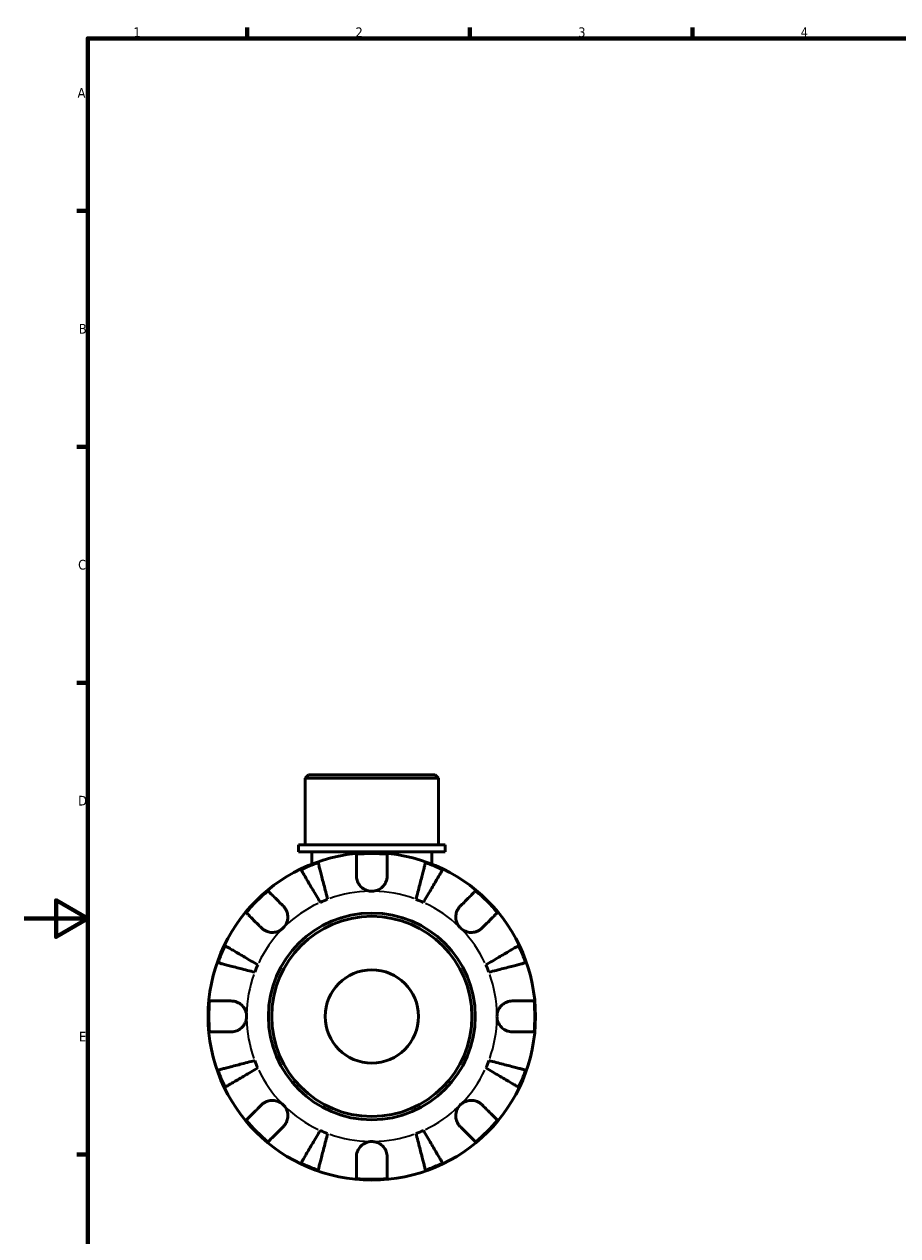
# Model space of a CAD drawing. Header units: millimetres. Extents: x 0 to 902, y -200 to 594.
# Tile 2 of 5: x 0 to 275, y 197 to 578. Entities that reach past the tile are written whole.
import ezdxf

# ---------------------------------------------------------------- set-up
doc = ezdxf.new("R2010")
doc.units = ezdxf.units.MM
for name, color, linetype, lineweight in [('Border (ANSI)', 7, 'Continuous', 70), ('Visible (ANSI)', 7, 'Continuous', 50), ('Visible Narrow (ANSI)', 7, 'Continuous', 35)]:
    doc.layers.add(name, color=color, linetype=linetype, lineweight=lineweight)
doc.styles.add('Note Text (ANSI)', font='tahoma.ttf')

# ---------------------------------------------------------------- blocks, each defined once
blk = doc.blocks.new('Borders Default Border')
at = {"layer": 'Border (ANSI)'}
for p, q in [((70.08, 574), (70.08, 577.45)), ((140.17, 574), (140.17, 577.45)), ((210.25, 574), (210.25, 577.45)), ((20, 519.75), (16.55, 519.75)), ((20, 445.5), (16.55, 445.5)), ((20, 371.25), (16.55, 371.25)), ((20, 222.75), (16.55, 222.75))]:
    blk.add_line(p, q, dxfattribs=at)
at = {"layer": 'Border (ANSI)', "flags": 128}
for points in [[(20, 20), (20, 574), (821, 574), (821, 20), (20, 20)], [(0, 297), (20, 297), (10, 302.77), (10, 291.23), (20, 297)]]:
    blk.add_lwpolyline(points, dxfattribs=at)
at = {"layer": 'Border (ANSI)', "color": 230, "true_color": 0xff0080, "char_height": 3.05, "attachment_point": 7, "style": 'Note Text (ANSI)'}
for s, insert in [('1', (34.35, 574.4)), ('2', (104.2, 574.4)), ('3', (174.26, 574.34)), ('4', (244.23, 574.4)), ('A', (16.78, 555.35)), ('B', (17.15, 481.1)), ('C', (16.95, 406.8)), ('D', (16.96, 332.6)), ('E', (17.21, 258.35))]:
    blk.add_mtext(s, dxfattribs=dict(at, insert=insert))

msp = doc.modelspace()

# ---------------------------------------------------------------- linework, layer by layer
at = {"layer": 'Visible (ANSI)'}
for p, q in [((89.406, 342.241), (88.376, 341.211)), ((130.286, 341.211), (88.376, 341.211)), ((88.376, 320.241), (88.376, 341.211)), ((89.406, 342.241), (129.256, 342.241)), ((129.256, 342.241), (130.286, 341.211)), ((130.286, 320.241), (130.286, 341.211)), ((132.381, 320.241), (86.28, 320.241)), ((86.28, 318.041), (86.28, 320.241)), ((132.381, 318.041), (86.28, 318.041)), ((90.471, 318.041), (90.471, 314.164)), ((128.19, 318.041), (128.19, 314.164)), ((132.381, 318.041), (132.381, 320.241))]:
    msp.add_line(p, q, dxfattribs=at)
for radius in [51.5, 32.53, 31.5, 14.668]:
    msp.add_circle((109.331, 266.241), radius, dxfattribs=at)
for radius, start, end in [(51.255, 84.57027, 95.42973), (51.255, 109.23324, 115.76676), (51.255, 64.23324, 70.76676), (51.255, 129.57027, 140.42973), (51.255, 39.57027, 50.42973), (39.375, 110.66622, 114.33378), (39.375, 65.66622, 69.33378), (51.255, 154.23324, 160.76676), (51.255, 19.23324, 25.76676), (39.375, 155.66622, 159.33378), (39.375, 20.66622, 24.33378), (51.255, 174.57027, 185.42973), (51.255, 354.57027, 5.42973), (39.375, 200.66622, 204.33378), (39.375, 335.66622, 339.33378), (51.255, 199.23324, 205.76676), (51.255, 334.23324, 340.76676), (51.255, 219.57027, 230.42973), (51.255, 309.57027, 320.42973), (39.375, 245.66622, 249.33378), (39.375, 290.66622, 294.33378), (51.255, 244.23324, 250.76676), (51.255, 289.23324, 295.76676), (51.255, 264.57027, 275.42973)]:
    msp.add_arc((109.331, 266.241), radius, start, end, dxfattribs=at)
for points, knots in [([(104.481, 310.466), (104.481, 311.016), (104.481, 311.576), (104.481, 312.788), (104.481, 313.422), (104.481, 314.484), (104.481, 315.011), (104.481, 315.92), (104.481, 316.302), (104.481, 316.868), (104.481, 317.107), (104.481, 317.266)], [5.9143146, 5.9143146, 5.9143146, 5.9143146, 6.0897305, 6.0897305, 6.3151304, 6.3151304, 6.5397196, 6.5397196, 6.7643088, 6.7643088, 6.9824261, 6.9824261, 6.9824261, 6.9824261]), ([(114.181, 317.266), (114.181, 317.107), (114.181, 316.868), (114.181, 316.302), (114.181, 315.92), (114.181, 315.011), (114.181, 314.484), (114.181, 313.422), (114.181, 312.788), (114.181, 311.576), (114.181, 311.016), (114.181, 310.466)], [0.2300371, 0.2300371, 0.2300371, 0.2300371, 0.4481544, 0.4481544, 0.6727436, 0.6727436, 0.8973328, 0.8973328, 1.1227327, 1.1227327, 1.2981486, 1.2981486, 1.2981486, 1.2981486]), ([(92.447, 314.636), (92.486, 314.481), (92.546, 314.25), (92.688, 313.702), (92.784, 313.332), (93.011, 312.453), (93.143, 311.943), (93.409, 310.916), (93.567, 310.303), (93.908, 308.984), (94.091, 308.278), (94.439, 306.933), (94.636, 306.169), (95.04, 304.609), (95.246, 303.812), (95.434, 303.083)], [0.2300349, 0.2300349, 0.2300349, 0.2300349, 0.4483378, 0.4483378, 0.6728957, 0.6728957, 0.8974535, 0.8974535, 1.1226267, 1.1226267, 1.3478, 1.3478, 1.5738057, 1.5738057, 1.7998115, 1.7998115, 1.7998115, 1.7998115]), ([(123.227, 303.083), (123.416, 303.812), (123.622, 304.609), (124.025, 306.169), (124.223, 306.933), (124.571, 308.278), (124.753, 308.984), (125.094, 310.303), (125.253, 310.916), (125.519, 311.943), (125.65, 312.453), (125.878, 313.332), (125.973, 313.702), (126.115, 314.25), (126.175, 314.481), (126.215, 314.636)], [5.4054322, 5.4054322, 5.4054322, 5.4054322, 5.6314379, 5.6314379, 5.8574437, 5.8574437, 6.0826169, 6.0826169, 6.3077901, 6.3077901, 6.5323479, 6.5323479, 6.7569058, 6.7569058, 6.9752088, 6.9752088, 6.9752088, 6.9752088]), ([(93.106, 302.118), (92.724, 302.767), (92.306, 303.476), (91.488, 304.865), (91.088, 305.545), (90.382, 306.742), (90.012, 307.371), (89.321, 308.544), (89, 309.089), (88.461, 310.004), (88.194, 310.457), (87.733, 311.24), (87.539, 311.569), (87.252, 312.057), (87.131, 312.263), (87.05, 312.4)], [5.4054322, 5.4054322, 5.4054322, 5.4054322, 5.6314379, 5.6314379, 5.8574437, 5.8574437, 6.0826169, 6.0826169, 6.3077901, 6.3077901, 6.5323479, 6.5323479, 6.7569058, 6.7569058, 6.9752088, 6.9752088, 6.9752088, 6.9752088]), ([(109.331, 305.616), (108.845, 305.616), (108.363, 305.689), (107.378, 305.993), (106.888, 306.241), (106.05, 306.86), (105.699, 307.214), (105.158, 307.957), (104.957, 308.329), (104.713, 308.962), (104.64, 309.209), (104.539, 309.682), (104.508, 309.907), (104.485, 310.243), (104.481, 310.355), (104.481, 310.466)], [0, 0, 0, 0, 0.14558971, 0.14558971, 0.30930841, 0.30930841, 0.45830506, 0.45830506, 0.58735107, 0.58735107, 0.66775406, 0.66775406, 0.73999155, 0.73999155, 0.77632248, 0.77632248, 0.77632248, 0.77632248]), ([(114.181, 310.466), (114.181, 310.262), (114.168, 310.056), (114.112, 309.623), (114.067, 309.398), (113.926, 308.888), (113.82, 308.607), (113.443, 307.835), (113.112, 307.377), (112.27, 306.561), (111.759, 306.224), (110.607, 305.744), (109.973, 305.616), (109.331, 305.616)], [-0.78516465, -0.78516465, -0.78516465, -0.78516465, -0.71674204, -0.71674204, -0.64259311, -0.64259311, -0.54817339, -0.54817339, -0.37584493, -0.37584493, -0.19265918, -0.19265918, 0, 0, 0, 0]), ([(131.612, 312.4), (131.531, 312.263), (131.409, 312.057), (131.122, 311.569), (130.928, 311.24), (130.467, 310.457), (130.2, 310.004), (129.662, 309.089), (129.341, 308.544), (128.649, 307.371), (128.279, 306.742), (127.574, 305.545), (127.173, 304.865), (126.355, 303.476), (125.938, 302.767), (125.555, 302.118)], [0.2300349, 0.2300349, 0.2300349, 0.2300349, 0.4483378, 0.4483378, 0.6728957, 0.6728957, 0.8974535, 0.8974535, 1.1226267, 1.1226267, 1.3478, 1.3478, 1.5738057, 1.5738057, 1.7998115, 1.7998115, 1.7998115, 1.7998115]), ([(76.68, 305.751), (76.793, 305.638), (76.962, 305.469), (77.362, 305.069), (77.632, 304.799), (78.275, 304.156), (78.647, 303.784), (79.398, 303.032), (79.846, 302.585), (80.704, 301.727), (81.1, 301.331), (81.488, 300.943)], [0.2300371, 0.2300371, 0.2300371, 0.2300371, 0.4481544, 0.4481544, 0.6727436, 0.6727436, 0.8973328, 0.8973328, 1.1227327, 1.1227327, 1.2981486, 1.2981486, 1.2981486, 1.2981486]), ([(137.173, 300.943), (137.562, 301.331), (137.958, 301.727), (138.815, 302.585), (139.263, 303.032), (140.014, 303.784), (140.387, 304.156), (141.029, 304.799), (141.299, 305.069), (141.699, 305.469), (141.869, 305.638), (141.981, 305.751)], [5.9143146, 5.9143146, 5.9143146, 5.9143146, 6.0897305, 6.0897305, 6.3151304, 6.3151304, 6.5397196, 6.5397196, 6.7643088, 6.7643088, 6.9824261, 6.9824261, 6.9824261, 6.9824261]), ([(74.629, 294.084), (74.241, 294.472), (73.845, 294.868), (72.987, 295.726), (72.54, 296.174), (71.788, 296.925), (71.416, 297.297), (70.773, 297.94), (70.503, 298.21), (70.103, 298.61), (69.934, 298.779), (69.821, 298.892)], [5.9143146, 5.9143146, 5.9143146, 5.9143146, 6.0897305, 6.0897305, 6.3151304, 6.3151304, 6.5397196, 6.5397196, 6.7643088, 6.7643088, 6.9824261, 6.9824261, 6.9824261, 6.9824261]), ([(81.488, 300.943), (81.57, 300.861), (81.65, 300.775), (81.929, 300.452), (82.112, 300.196), (82.44, 299.621), (82.581, 299.302), (82.838, 298.481), (82.915, 297.973), (82.901, 296.845), (82.778, 296.238), (82.301, 295.076), (81.942, 294.537), (81.488, 294.084)], [-0.78090098, -0.78090098, -0.78090098, -0.78090098, -0.74249641, -0.74249641, -0.64168011, -0.64168011, -0.53308797, -0.53308797, -0.37727943, -0.37727943, -0.19250343, -0.19250343, 0, 0, 0, 0]), ([(137.173, 294.084), (136.905, 294.352), (136.669, 294.65), (136.258, 295.319), (136.09, 295.689), (135.813, 296.582), (135.741, 297.108), (135.767, 298.138), (135.857, 298.631), (136.131, 299.421), (136.275, 299.728), (136.613, 300.29), (136.803, 300.544), (137.065, 300.832), (137.118, 300.888), (137.173, 300.943)], [0, 0, 0, 0, 0.11375655, 0.11375655, 0.23538098, 0.23538098, 0.39430899, 0.39430899, 0.54630686, 0.54630686, 0.65204055, 0.65204055, 0.75381821, 0.75381821, 0.77933795, 0.77933795, 0.77933795, 0.77933795]), ([(148.84, 298.892), (148.728, 298.779), (148.558, 298.61), (148.158, 298.21), (147.888, 297.94), (147.245, 297.297), (146.873, 296.925), (146.122, 296.174), (145.674, 295.726), (144.816, 294.868), (144.421, 294.472), (144.032, 294.084)], [0.2300371, 0.2300371, 0.2300371, 0.2300371, 0.4481544, 0.4481544, 0.6727436, 0.6727436, 0.8973328, 0.8973328, 1.1227327, 1.1227327, 1.2981486, 1.2981486, 1.2981486, 1.2981486]), ([(81.488, 294.084), (81.22, 293.815), (80.922, 293.58), (80.253, 293.169), (79.883, 293.001), (78.99, 292.724), (78.464, 292.651), (77.434, 292.677), (76.941, 292.768), (76.151, 293.041), (75.844, 293.186), (75.282, 293.524), (75.028, 293.714), (74.74, 293.975), (74.684, 294.029), (74.629, 294.084)], [0, 0, 0, 0, 0.11375655, 0.11375655, 0.23538098, 0.23538098, 0.39430899, 0.39430899, 0.54630686, 0.54630686, 0.65204055, 0.65204055, 0.75381821, 0.75381821, 0.77933795, 0.77933795, 0.77933795, 0.77933795]), ([(144.032, 294.084), (143.95, 294.002), (143.864, 293.922), (143.542, 293.643), (143.286, 293.46), (142.71, 293.132), (142.391, 292.991), (141.571, 292.734), (141.062, 292.657), (139.934, 292.671), (139.327, 292.794), (138.166, 293.271), (137.627, 293.63), (137.173, 294.084)], [-0.78090098, -0.78090098, -0.78090098, -0.78090098, -0.74249641, -0.74249641, -0.64168011, -0.64168011, -0.53308797, -0.53308797, -0.37727943, -0.37727943, -0.19250343, -0.19250343, 0, 0, 0, 0]), ([(63.172, 288.522), (63.309, 288.441), (63.515, 288.32), (64.003, 288.033), (64.332, 287.839), (65.114, 287.378), (65.568, 287.111), (66.483, 286.572), (67.028, 286.251), (68.201, 285.56), (68.83, 285.19), (70.027, 284.484), (70.707, 284.084), (72.096, 283.266), (72.805, 282.848), (73.454, 282.466)], [0.2300349, 0.2300349, 0.2300349, 0.2300349, 0.4483378, 0.4483378, 0.6728957, 0.6728957, 0.8974535, 0.8974535, 1.1226267, 1.1226267, 1.3478, 1.3478, 1.5738057, 1.5738057, 1.7998115, 1.7998115, 1.7998115, 1.7998115]), ([(145.208, 282.466), (145.857, 282.848), (146.566, 283.266), (147.954, 284.084), (148.634, 284.484), (149.832, 285.19), (150.46, 285.56), (151.634, 286.251), (152.179, 286.572), (153.093, 287.111), (153.547, 287.378), (154.33, 287.839), (154.658, 288.033), (155.146, 288.32), (155.352, 288.441), (155.49, 288.522)], [5.4054322, 5.4054322, 5.4054322, 5.4054322, 5.6314379, 5.6314379, 5.8574437, 5.8574437, 6.0826169, 6.0826169, 6.3077901, 6.3077901, 6.5323479, 6.5323479, 6.7569058, 6.7569058, 6.9752088, 6.9752088, 6.9752088, 6.9752088]), ([(72.489, 280.138), (71.76, 280.326), (70.963, 280.532), (69.403, 280.936), (68.639, 281.133), (67.294, 281.481), (66.588, 281.664), (65.269, 282.005), (64.656, 282.163), (63.629, 282.429), (63.119, 282.561), (62.24, 282.788), (61.87, 282.884), (61.322, 283.026), (61.091, 283.086), (60.936, 283.125)], [5.4054322, 5.4054322, 5.4054322, 5.4054322, 5.6314379, 5.6314379, 5.8574437, 5.8574437, 6.0826169, 6.0826169, 6.3077901, 6.3077901, 6.5323479, 6.5323479, 6.7569058, 6.7569058, 6.9752088, 6.9752088, 6.9752088, 6.9752088]), ([(157.725, 283.125), (157.571, 283.086), (157.339, 283.026), (156.791, 282.884), (156.422, 282.788), (155.542, 282.561), (155.032, 282.429), (154.005, 282.163), (153.393, 282.005), (152.074, 281.664), (151.368, 281.481), (150.022, 281.133), (149.258, 280.936), (147.698, 280.532), (146.901, 280.326), (146.172, 280.138)], [0.2300349, 0.2300349, 0.2300349, 0.2300349, 0.4483378, 0.4483378, 0.6728957, 0.6728957, 0.8974535, 0.8974535, 1.1226267, 1.1226267, 1.3478, 1.3478, 1.5738057, 1.5738057, 1.7998115, 1.7998115, 1.7998115, 1.7998115]), ([(58.306, 271.091), (58.465, 271.091), (58.704, 271.091), (59.27, 271.091), (59.652, 271.091), (60.561, 271.091), (61.088, 271.091), (62.15, 271.091), (62.784, 271.091), (63.996, 271.091), (64.556, 271.091), (65.106, 271.091)], [0.2300371, 0.2300371, 0.2300371, 0.2300371, 0.4481544, 0.4481544, 0.6727436, 0.6727436, 0.8973328, 0.8973328, 1.1227327, 1.1227327, 1.2981486, 1.2981486, 1.2981486, 1.2981486]), ([(65.106, 271.091), (65.258, 271.091), (65.411, 271.084), (65.844, 271.043), (66.124, 270.992), (66.717, 270.827), (67.027, 270.707), (67.787, 270.316), (68.212, 270.004), (69.006, 269.188), (69.346, 268.673), (69.829, 267.517), (69.956, 266.882), (69.956, 266.241)], [-0.77507703, -0.77507703, -0.77507703, -0.77507703, -0.72560399, -0.72560399, -0.63594265, -0.63594265, -0.53365641, -0.53365641, -0.3753162, -0.3753162, -0.19216783, -0.19216783, 0, 0, 0, 0]), ([(148.706, 266.241), (148.706, 266.677), (148.764, 267.11), (149.007, 267.992), (149.202, 268.432), (149.791, 269.361), (150.219, 269.814), (151.056, 270.418), (151.42, 270.615), (152.08, 270.871), (152.365, 270.952), (152.946, 271.062), (153.239, 271.09), (153.537, 271.091), (153.546, 271.091), (153.556, 271.091)], [-3.37535926, -3.37535926, -3.37535926, -3.37535926, -3.24472064, -3.24472064, -3.10081281, -3.10081281, -2.91318515, -2.91318515, -2.78540812, -2.78540812, -2.69094331, -2.69094331, -2.59427293, -2.59427293, -2.59108226, -2.59108226, -2.59108226, -2.59108226]), ([(153.556, 271.091), (154.106, 271.091), (154.665, 271.091), (155.878, 271.091), (156.511, 271.091), (157.573, 271.091), (158.1, 271.091), (159.009, 271.091), (159.391, 271.091), (159.957, 271.091), (160.197, 271.091), (160.356, 271.091)], [5.9143146, 5.9143146, 5.9143146, 5.9143146, 6.0897305, 6.0897305, 6.3151304, 6.3151304, 6.5397196, 6.5397196, 6.7643088, 6.7643088, 6.9824261, 6.9824261, 6.9824261, 6.9824261]), ([(69.956, 266.241), (69.956, 265.806), (69.897, 265.372), (69.654, 264.49), (69.459, 264.051), (68.871, 263.121), (68.442, 262.668), (67.605, 262.064), (67.241, 261.868), (66.582, 261.612), (66.296, 261.531), (65.716, 261.421), (65.423, 261.393), (65.125, 261.391), (65.115, 261.391), (65.106, 261.391)], [-3.37535926, -3.37535926, -3.37535926, -3.37535926, -3.24472064, -3.24472064, -3.10081281, -3.10081281, -2.91318515, -2.91318515, -2.78540812, -2.78540812, -2.69094331, -2.69094331, -2.59427293, -2.59427293, -2.59108226, -2.59108226, -2.59108226, -2.59108226]), ([(153.556, 261.391), (153.404, 261.391), (153.25, 261.398), (152.817, 261.44), (152.538, 261.491), (151.944, 261.655), (151.634, 261.775), (150.874, 262.167), (150.45, 262.479), (149.655, 263.295), (149.315, 263.809), (148.833, 264.966), (148.706, 265.601), (148.706, 266.241)], [-0.77507703, -0.77507703, -0.77507703, -0.77507703, -0.72560399, -0.72560399, -0.63594265, -0.63594265, -0.53365641, -0.53365641, -0.3753162, -0.3753162, -0.19216783, -0.19216783, 0, 0, 0, 0]), ([(65.106, 261.391), (64.556, 261.391), (63.996, 261.391), (62.784, 261.391), (62.15, 261.391), (61.088, 261.391), (60.561, 261.391), (59.652, 261.391), (59.27, 261.391), (58.704, 261.391), (58.465, 261.391), (58.306, 261.391)], [5.9143146, 5.9143146, 5.9143146, 5.9143146, 6.0897305, 6.0897305, 6.3151304, 6.3151304, 6.5397196, 6.5397196, 6.7643088, 6.7643088, 6.9824261, 6.9824261, 6.9824261, 6.9824261]), ([(160.356, 261.391), (160.197, 261.391), (159.957, 261.391), (159.391, 261.391), (159.009, 261.391), (158.1, 261.391), (157.573, 261.391), (156.511, 261.391), (155.878, 261.391), (154.665, 261.391), (154.106, 261.391), (153.556, 261.391)], [0.2300371, 0.2300371, 0.2300371, 0.2300371, 0.4481544, 0.4481544, 0.6727436, 0.6727436, 0.8973328, 0.8973328, 1.1227327, 1.1227327, 1.2981486, 1.2981486, 1.2981486, 1.2981486]), ([(60.936, 249.357), (61.091, 249.397), (61.322, 249.457), (61.87, 249.599), (62.24, 249.694), (63.119, 249.922), (63.629, 250.053), (64.656, 250.319), (65.269, 250.478), (66.588, 250.819), (67.294, 251.001), (68.639, 251.349), (69.403, 251.547), (70.963, 251.95), (71.76, 252.156), (72.489, 252.345)], [0.2300349, 0.2300349, 0.2300349, 0.2300349, 0.4483378, 0.4483378, 0.6728957, 0.6728957, 0.8974535, 0.8974535, 1.1226267, 1.1226267, 1.3478, 1.3478, 1.5738057, 1.5738057, 1.7998115, 1.7998115, 1.7998115, 1.7998115]), ([(146.172, 252.345), (146.901, 252.156), (147.698, 251.95), (149.258, 251.547), (150.022, 251.349), (151.368, 251.001), (152.074, 250.819), (153.393, 250.478), (154.005, 250.319), (155.032, 250.053), (155.542, 249.922), (156.422, 249.694), (156.791, 249.599), (157.339, 249.457), (157.571, 249.397), (157.725, 249.357)], [5.4054322, 5.4054322, 5.4054322, 5.4054322, 5.6314379, 5.6314379, 5.8574437, 5.8574437, 6.0826169, 6.0826169, 6.3077901, 6.3077901, 6.5323479, 6.5323479, 6.7569058, 6.7569058, 6.9752088, 6.9752088, 6.9752088, 6.9752088]), ([(73.454, 250.017), (72.805, 249.634), (72.096, 249.217), (70.707, 248.399), (70.027, 247.998), (68.83, 247.293), (68.201, 246.923), (67.028, 246.231), (66.483, 245.91), (65.568, 245.372), (65.114, 245.105), (64.332, 244.644), (64.003, 244.45), (63.515, 244.163), (63.309, 244.041), (63.172, 243.96)], [5.4054322, 5.4054322, 5.4054322, 5.4054322, 5.6314379, 5.6314379, 5.8574437, 5.8574437, 6.0826169, 6.0826169, 6.3077901, 6.3077901, 6.5323479, 6.5323479, 6.7569058, 6.7569058, 6.9752088, 6.9752088, 6.9752088, 6.9752088]), ([(155.49, 243.96), (155.352, 244.041), (155.146, 244.163), (154.658, 244.45), (154.33, 244.644), (153.547, 245.105), (153.093, 245.372), (152.179, 245.91), (151.634, 246.231), (150.46, 246.923), (149.832, 247.293), (148.634, 247.998), (147.954, 248.399), (146.566, 249.217), (145.857, 249.634), (145.208, 250.017)], [0.2300349, 0.2300349, 0.2300349, 0.2300349, 0.4483378, 0.4483378, 0.6728957, 0.6728957, 0.8974535, 0.8974535, 1.1226267, 1.1226267, 1.3478, 1.3478, 1.5738057, 1.5738057, 1.7998115, 1.7998115, 1.7998115, 1.7998115]), ([(69.821, 233.591), (69.934, 233.703), (70.103, 233.873), (70.503, 234.273), (70.773, 234.543), (71.416, 235.185), (71.788, 235.558), (72.54, 236.309), (72.987, 236.757), (73.845, 237.614), (74.241, 238.01), (74.629, 238.399)], [0.2300371, 0.2300371, 0.2300371, 0.2300371, 0.4481544, 0.4481544, 0.6727436, 0.6727436, 0.8973328, 0.8973328, 1.1227327, 1.1227327, 1.2981486, 1.2981486, 1.2981486, 1.2981486]), ([(74.629, 238.399), (74.711, 238.481), (74.797, 238.561), (75.12, 238.84), (75.376, 239.022), (75.951, 239.351), (76.27, 239.492), (77.091, 239.749), (77.599, 239.825), (78.727, 239.812), (79.334, 239.689), (80.496, 239.212), (81.035, 238.853), (81.488, 238.399)], [-0.78090098, -0.78090098, -0.78090098, -0.78090098, -0.74249641, -0.74249641, -0.64168011, -0.64168011, -0.53308797, -0.53308797, -0.37727943, -0.37727943, -0.19250343, -0.19250343, 0, 0, 0, 0]), ([(81.488, 238.399), (81.757, 238.131), (81.992, 237.832), (82.403, 237.164), (82.571, 236.793), (82.848, 235.901), (82.921, 235.374), (82.895, 234.344), (82.804, 233.852), (82.531, 233.061), (82.386, 232.754), (82.048, 232.192), (81.858, 231.939), (81.597, 231.651), (81.543, 231.595), (81.488, 231.54)], [0, 0, 0, 0, 0.11375655, 0.11375655, 0.23538098, 0.23538098, 0.39430899, 0.39430899, 0.54630686, 0.54630686, 0.65204055, 0.65204055, 0.75381821, 0.75381821, 0.77933795, 0.77933795, 0.77933795, 0.77933795]), ([(137.173, 231.54), (137.091, 231.622), (137.011, 231.708), (136.732, 232.03), (136.55, 232.286), (136.221, 232.862), (136.08, 233.181), (135.823, 234.001), (135.747, 234.51), (135.76, 235.638), (135.883, 236.245), (136.36, 237.406), (136.719, 237.945), (137.173, 238.399)], [-0.78090098, -0.78090098, -0.78090098, -0.78090098, -0.74249641, -0.74249641, -0.64168011, -0.64168011, -0.53308797, -0.53308797, -0.37727943, -0.37727943, -0.19250343, -0.19250343, 0, 0, 0, 0]), ([(137.173, 238.399), (137.441, 238.667), (137.74, 238.903), (138.408, 239.314), (138.779, 239.482), (139.671, 239.759), (140.198, 239.831), (141.228, 239.805), (141.72, 239.715), (142.511, 239.441), (142.818, 239.297), (143.38, 238.959), (143.633, 238.769), (143.921, 238.507), (143.977, 238.454), (144.032, 238.399)], [0, 0, 0, 0, 0.11375655, 0.11375655, 0.23538098, 0.23538098, 0.39430899, 0.39430899, 0.54630686, 0.54630686, 0.65204055, 0.65204055, 0.75381821, 0.75381821, 0.77933795, 0.77933795, 0.77933795, 0.77933795]), ([(144.032, 238.399), (144.421, 238.01), (144.816, 237.614), (145.674, 236.757), (146.122, 236.309), (146.873, 235.558), (147.245, 235.185), (147.888, 234.543), (148.158, 234.273), (148.558, 233.873), (148.728, 233.703), (148.84, 233.591)], [5.9143146, 5.9143146, 5.9143146, 5.9143146, 6.0897305, 6.0897305, 6.3151304, 6.3151304, 6.5397196, 6.5397196, 6.7643088, 6.7643088, 6.9824261, 6.9824261, 6.9824261, 6.9824261]), ([(81.488, 231.54), (81.1, 231.151), (80.704, 230.756), (79.846, 229.898), (79.398, 229.45), (78.647, 228.699), (78.275, 228.327), (77.632, 227.684), (77.362, 227.414), (76.962, 227.014), (76.793, 226.844), (76.68, 226.732)], [5.9143146, 5.9143146, 5.9143146, 5.9143146, 6.0897305, 6.0897305, 6.3151304, 6.3151304, 6.5397196, 6.5397196, 6.7643088, 6.7643088, 6.9824261, 6.9824261, 6.9824261, 6.9824261]), ([(87.05, 220.082), (87.131, 220.22), (87.252, 220.426), (87.539, 220.914), (87.733, 221.242), (88.194, 222.025), (88.461, 222.479), (89, 223.393), (89.321, 223.938), (90.012, 225.112), (90.382, 225.74), (91.088, 226.938), (91.488, 227.618), (92.306, 229.006), (92.724, 229.715), (93.106, 230.364)], [0.2300349, 0.2300349, 0.2300349, 0.2300349, 0.4483378, 0.4483378, 0.6728957, 0.6728957, 0.8974535, 0.8974535, 1.1226267, 1.1226267, 1.3478, 1.3478, 1.5738057, 1.5738057, 1.7998115, 1.7998115, 1.7998115, 1.7998115]), ([(95.434, 229.4), (95.246, 228.671), (95.04, 227.874), (94.636, 226.314), (94.439, 225.55), (94.091, 224.204), (93.908, 223.498), (93.567, 222.179), (93.409, 221.567), (93.143, 220.54), (93.011, 220.03), (92.784, 219.15), (92.688, 218.781), (92.546, 218.233), (92.486, 218.001), (92.447, 217.847)], [5.4054322, 5.4054322, 5.4054322, 5.4054322, 5.6314379, 5.6314379, 5.8574437, 5.8574437, 6.0826169, 6.0826169, 6.3077901, 6.3077901, 6.5323479, 6.5323479, 6.7569058, 6.7569058, 6.9752088, 6.9752088, 6.9752088, 6.9752088]), ([(126.215, 217.847), (126.175, 218.001), (126.115, 218.233), (125.973, 218.781), (125.878, 219.15), (125.65, 220.03), (125.519, 220.54), (125.253, 221.567), (125.094, 222.179), (124.753, 223.498), (124.571, 224.204), (124.223, 225.55), (124.025, 226.314), (123.622, 227.874), (123.416, 228.671), (123.227, 229.4)], [0.2300349, 0.2300349, 0.2300349, 0.2300349, 0.4483378, 0.4483378, 0.6728957, 0.6728957, 0.8974535, 0.8974535, 1.1226267, 1.1226267, 1.3478, 1.3478, 1.5738057, 1.5738057, 1.7998115, 1.7998115, 1.7998115, 1.7998115]), ([(125.555, 230.364), (125.938, 229.715), (126.355, 229.006), (127.173, 227.618), (127.574, 226.938), (128.279, 225.74), (128.649, 225.112), (129.341, 223.938), (129.662, 223.393), (130.2, 222.479), (130.467, 222.025), (130.928, 221.242), (131.122, 220.914), (131.409, 220.426), (131.531, 220.22), (131.612, 220.082)], [5.4054322, 5.4054322, 5.4054322, 5.4054322, 5.6314379, 5.6314379, 5.8574437, 5.8574437, 6.0826169, 6.0826169, 6.3077901, 6.3077901, 6.5323479, 6.5323479, 6.7569058, 6.7569058, 6.9752088, 6.9752088, 6.9752088, 6.9752088]), ([(141.981, 226.732), (141.869, 226.844), (141.699, 227.014), (141.299, 227.414), (141.029, 227.684), (140.387, 228.327), (140.014, 228.699), (139.263, 229.45), (138.815, 229.898), (137.958, 230.756), (137.562, 231.151), (137.173, 231.54)], [0.2300371, 0.2300371, 0.2300371, 0.2300371, 0.4481544, 0.4481544, 0.6727436, 0.6727436, 0.8973328, 0.8973328, 1.1227327, 1.1227327, 1.2981486, 1.2981486, 1.2981486, 1.2981486]), ([(104.481, 222.016), (104.481, 222.168), (104.488, 222.322), (104.529, 222.755), (104.58, 223.034), (104.745, 223.628), (104.865, 223.938), (105.256, 224.698), (105.568, 225.122), (106.384, 225.917), (106.899, 226.257), (108.055, 226.739), (108.69, 226.866), (109.331, 226.866)], [-0.77507703, -0.77507703, -0.77507703, -0.77507703, -0.72560399, -0.72560399, -0.63594265, -0.63594265, -0.53365641, -0.53365641, -0.3753162, -0.3753162, -0.19216783, -0.19216783, 0, 0, 0, 0]), ([(109.331, 226.866), (109.766, 226.866), (110.2, 226.808), (111.082, 226.565), (111.521, 226.37), (112.451, 225.781), (112.904, 225.353), (113.508, 224.516), (113.704, 224.152), (113.96, 223.492), (114.041, 223.207), (114.151, 222.626), (114.179, 222.333), (114.181, 222.035), (114.181, 222.026), (114.181, 222.016)], [-3.37535926, -3.37535926, -3.37535926, -3.37535926, -3.24472064, -3.24472064, -3.10081281, -3.10081281, -2.91318515, -2.91318515, -2.78540812, -2.78540812, -2.69094331, -2.69094331, -2.59427293, -2.59427293, -2.59108226, -2.59108226, -2.59108226, -2.59108226]), ([(104.481, 215.216), (104.481, 215.375), (104.481, 215.615), (104.481, 216.181), (104.481, 216.563), (104.481, 217.472), (104.481, 217.999), (104.481, 219.061), (104.481, 219.694), (104.481, 220.907), (104.481, 221.466), (104.481, 222.016)], [0.2300371, 0.2300371, 0.2300371, 0.2300371, 0.4481544, 0.4481544, 0.6727436, 0.6727436, 0.8973328, 0.8973328, 1.1227327, 1.1227327, 1.2981486, 1.2981486, 1.2981486, 1.2981486]), ([(114.181, 222.016), (114.181, 221.466), (114.181, 220.907), (114.181, 219.694), (114.181, 219.061), (114.181, 217.999), (114.181, 217.472), (114.181, 216.563), (114.181, 216.181), (114.181, 215.615), (114.181, 215.375), (114.181, 215.216)], [5.9143146, 5.9143146, 5.9143146, 5.9143146, 6.0897305, 6.0897305, 6.3151304, 6.3151304, 6.5397196, 6.5397196, 6.7643088, 6.7643088, 6.9824261, 6.9824261, 6.9824261, 6.9824261])]:
    msp.add_open_spline(points, degree=3, knots=knots, dxfattribs=at)
at = {"layer": 'Visible Narrow (ANSI)'}
for start, end in [(91.03331, 109.63291), (70.36709, 88.96669), (115.36709, 133.96669), (46.03331, 64.63291), (136.03331, 154.63291), (25.36709, 43.96669), (160.36709, 178.96669), (1.03331, 19.63291), (181.03331, 199.63291), (340.36709, 358.96669), (205.36709, 223.96669), (316.03331, 334.63291), (226.03331, 244.63291), (295.36709, 313.96669), (250.36709, 268.96669), (271.03331, 289.63291)]:
    msp.add_arc((109.331, 266.241), 39.375, start, end, dxfattribs=at)

# ---------------------------------------------------------------- block references
msp.add_blockref('Borders Default Border', (0, 0))

doc.saveas('drawing.dxf')
